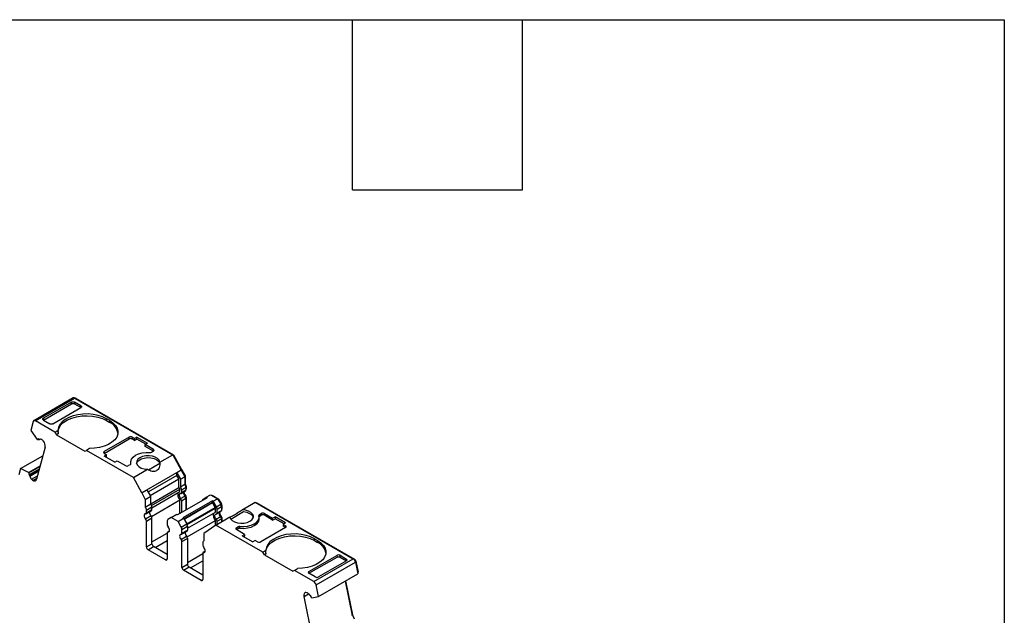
# Model space of a CAD drawing. Header units: millimetres. Extents: x 13 to 546, y 13 to 419.
# Tile 7 of 7: x 458 to 546, y 366 to 419. Entities that reach past the tile are written whole.
import ezdxf

# ---------------------------------------------------------------- set-up
doc = ezdxf.new("R2010")
doc.units = ezdxf.units.MM
doc.header["$LTSCALE"] = 2
doc.linetypes.add('SLD-Solid', pattern=[0])
doc.layers.add('TEXT', color=140, linetype='SLD-Solid', lineweight=25)

msp = doc.modelspace()

# ---------------------------------------------------------------- linework, layer by layer
for p, q in [((462.663, 385.187), (459.128, 383.146)), ((459.278, 383.131), (462.813, 385.172)), ((462.502, 384.821), (459.992, 383.372)), ((462.514, 384.665), (462.502, 384.821)), ((463.357, 384.491), (462.785, 384.821)), ((462.785, 384.821), (462.797, 384.665)), ((462.813, 385.172), (471.594, 380.103)), ((462.884, 385.131), (462.919, 385.152)), ((462.919, 385.152), (471.669, 380.101)), ((459.992, 383.209), (462.514, 384.665)), ((460.847, 382.879), (463.356, 384.327)), ((462.797, 384.665), (463.369, 384.335)), ((463.369, 384.335), (463.357, 384.491)), ((459.073, 383.068), (458.859, 382.272)), ((461.023, 382.123), (459.278, 383.131)), ((459.992, 383.372), (459.98, 383.202)), ((459.992, 383.209), (460.564, 382.879)), ((465.938, 383.164), (465.655, 383.328)), ((465.655, 383.164), (465.655, 383.328)), ((465.655, 383.164), (465.938, 383.001)), ((465.938, 383.001), (465.938, 383.164)), ((458.859, 382.272), (459.446, 381.477)), ((461.023, 382.123), (461.302, 382.284)), ((461.023, 382.123), (461.165, 381.879)), ((459.487, 381.441), (459.446, 381.477)), ((459.487, 381.441), (459.602, 381.507)), ((459.626, 381.486), (459.576, 381.531)), ((459.666, 381.475), (459.689, 381.489)), ((459.668, 381.477), (459.688, 381.488)), ((460.003, 381.321), (459.883, 381.428)), ((461.316, 381.966), (461.165, 381.879)), ((461.165, 381.879), (463.71, 380.409)), ((467.67, 381.674), (465.443, 380.389)), ((465.443, 380.225), (467.67, 381.511)), ((467.67, 381.511), (467.67, 381.674)), ((468.169, 381.55), (467.953, 381.674)), ((467.953, 381.674), (467.953, 381.511)), ((468.169, 381.387), (467.953, 381.511)), ((468.381, 381.672), (468.169, 381.55)), ((468.169, 381.55), (468.169, 381.387)), ((468.169, 381.387), (468.381, 381.509)), ((468.381, 381.672), (469.329, 381.125)), ((468.381, 381.509), (468.381, 381.672)), ((469.187, 381.043), (468.381, 381.509)), ((460.152, 380.787), (459.384, 377.919)), ((463.71, 380.409), (463.852, 380.491)), ((464.13, 380.651), (463.852, 380.491)), ((468.059, 378.062), (463.852, 380.491)), ((465.443, 380.389), (465.443, 380.225)), ((469.117, 381.003), (469.329, 381.125)), ((469.862, 380.572), (469.117, 381.003)), ((469.117, 380.839), (469.117, 381.003)), ((469.862, 380.409), (469.117, 380.839)), ((469.862, 380.409), (469.72, 380.327)), ((469.862, 380.409), (469.862, 380.572)), ((457.946, 378.856), (459.944, 380.009)), ((465.443, 380.225), (465.658, 380.101)), ((465.658, 380.101), (465.446, 379.978)), ((466.394, 379.431), (465.446, 379.978)), ((465.588, 379.897), (465.658, 379.938)), ((465.658, 379.938), (465.658, 380.101)), ((466.394, 379.431), (466.607, 379.553)), ((466.607, 379.553), (467.352, 379.123)), ((467.814, 379.44), (467.814, 379.276)), ((470.433, 379.432), (471.594, 380.103)), ((471.594, 380.103), (472.342, 378.717)), ((471.613, 380.068), (471.669, 380.101)), ((471.669, 380.101), (472.377, 378.787)), ((457.946, 378.856), (457.799, 378.309)), ((458.65, 378.506), (457.946, 378.856)), ((458.65, 378.506), (459.704, 379.115)), ((458.65, 378.506), (458.691, 378.47)), ((458.691, 378.47), (459.685, 379.044)), ((459.624, 378.817), (458.707, 378.287)), ((458.757, 378.242), (459.601, 378.73)), ((458.787, 378.188), (459.578, 378.644)), ((467.776, 379.205), (467.635, 379.123)), ((467.814, 379.276), (467.816, 379.237)), ((467.832, 379.269), (467.832, 379.305)), ((468.059, 378.062), (469.326, 378.794)), ((472.342, 378.717), (468.806, 376.676)), ((469.414, 378.753), (470.421, 379.334)), ((472.342, 378.717), (471.953, 378.492)), ((472.321, 378.755), (472.377, 378.787)), ((472.321, 378.755), (472.377, 378.787)), ((472.342, 378.717), (472.342, 378.717)), ((472.342, 378.717), (472.656, 378.134)), ((472.377, 378.787), (472.692, 378.205)), ((472.377, 378.787), (472.377, 378.787)), ((458.707, 378.287), (458.757, 378.242)), ((458.94, 377.91), (459.462, 378.212)), ((458.94, 377.91), (459.061, 377.803)), ((459.061, 377.803), (459.406, 378.003)), ((468.806, 376.676), (468.059, 378.062)), ((471.953, 378.249), (469.402, 376.776)), ((469.574, 376.455), (472.126, 377.928)), ((471.953, 378.249), (471.953, 378.492)), ((471.953, 378.492), (472.267, 377.909)), ((472.126, 377.928), (471.953, 378.249)), ((472.126, 377.159), (472.126, 377.928)), ((472.267, 377.909), (472.656, 378.134)), ((472.267, 377.909), (472.267, 377.224)), ((472.636, 378.172), (472.692, 378.205)), ((472.656, 378.134), (472.656, 377.449)), ((472.692, 378.205), (472.692, 377.495)), ((468.806, 376.676), (469.301, 376.961)), ((469.616, 376.379), (469.301, 376.961)), ((469.616, 375.71), (472.126, 377.159)), ((469.695, 375.56), (472.236, 377.027)), ((469.726, 375.351), (472.236, 376.8)), ((472.236, 376.8), (472.236, 377.027)), ((472.267, 377.224), (472.656, 377.449)), ((472.336, 376.627), (472.725, 376.851)), ((472.377, 376.946), (472.766, 377.17)), ((472.377, 376.946), (472.377, 376.718)), ((472.377, 376.718), (472.766, 376.943)), ((472.656, 377.475), (472.692, 377.495)), ((472.757, 377.247), (472.802, 377.272)), ((472.766, 377.17), (472.766, 376.943)), ((472.766, 377.024), (472.802, 377.045)), ((472.766, 376.991), (472.781, 376.999)), ((472.802, 377.272), (472.802, 377.045)), ((468.806, 376.676), (468.806, 376.676)), ((468.806, 376.676), (469.121, 376.093)), ((469.121, 376.093), (469.616, 376.379)), ((469.121, 376.093), (469.121, 375.408)), ((469.616, 375.693), (469.616, 376.379)), ((469.684, 374.578), (472.236, 376.051)), ((474.663, 376.249), (472.012, 374.718)), ((472.236, 374.848), (472.236, 376.051)), ((472.292, 376.169), (472.681, 376.393)), ((472.377, 375.97), (472.766, 376.194)), ((472.377, 375.97), (472.377, 374.93)), ((475.135, 375.977), (472.483, 374.446)), ((472.705, 376.364), (472.759, 376.396)), ((472.754, 376.269), (472.802, 376.296)), ((472.766, 376.194), (472.766, 375.154)), ((472.802, 376.296), (472.802, 375.174)), ((474.301, 376.122), (474.593, 376.29)), ((474.593, 376.29), (474.981, 376.515)), ((474.593, 376.29), (474.663, 376.249)), ((474.981, 376.515), (475.595, 376.161)), ((475.082, 376.457), (475.117, 376.477)), ((475.117, 376.477), (475.671, 376.157)), ((475.135, 375.977), (475.135, 375.814)), ((475.206, 375.936), (475.135, 375.977)), ((475.206, 375.936), (475.595, 376.161)), ((475.497, 375.431), (475.206, 375.936)), ((475.595, 376.161), (475.886, 375.656)), ((475.615, 376.125), (475.671, 376.157)), ((475.671, 376.157), (475.942, 375.688)), ((469.121, 375.408), (469.616, 375.693)), ((469.189, 374.81), (469.684, 375.096)), ((469.231, 375.129), (469.726, 375.415)), ((469.231, 374.902), (469.726, 375.187)), ((469.231, 374.902), (469.231, 375.129)), ((469.726, 375.187), (469.726, 375.415)), ((475.135, 375.814), (472.589, 374.344)), ((472.596, 374.334), (475.147, 375.807)), ((472.846, 373.9), (475.397, 375.374)), ((472.877, 373.837), (475.418, 375.304)), ((475.147, 375.807), (475.135, 375.814)), ((475.397, 375.374), (475.147, 375.807)), ((475.418, 374.963), (475.418, 375.304)), ((475.497, 375.431), (475.886, 375.656)), ((475.518, 374.79), (475.907, 375.014)), ((475.559, 375.222), (475.948, 375.447)), ((475.559, 374.881), (475.559, 375.222)), ((475.559, 374.881), (475.948, 375.106)), ((475.886, 375.656), (475.942, 375.688)), ((475.939, 375.523), (475.984, 375.549)), ((475.948, 375.447), (475.948, 375.106)), ((475.948, 375.187), (475.984, 375.208)), ((475.948, 375.154), (475.963, 375.162)), ((475.984, 375.549), (475.984, 375.208)), ((476.788, 374.336), (477.933, 374.997)), ((477.82, 375.168), (478.982, 375.838)), ((478.982, 375.838), (487.763, 370.769)), ((479.084, 375.779), (479.119, 375.8)), ((479.119, 375.8), (487.869, 370.749)), ((469.146, 374.352), (469.641, 374.638)), ((469.231, 374.153), (469.726, 374.439)), ((469.231, 371.833), (469.231, 374.153)), ((469.726, 372.119), (469.726, 374.439)), ((471.092, 374.168), (471.092, 373.827)), ((471.446, 374.474), (471.155, 374.305)), ((471.446, 374.474), (471.941, 374.759)), ((472.059, 374.12), (471.446, 374.474)), ((472.012, 374.718), (471.941, 374.759)), ((472.059, 374.12), (472.554, 374.405)), ((472.351, 373.615), (472.059, 374.12)), ((472.483, 374.446), (472.554, 374.405)), ((472.554, 374.405), (472.846, 373.901)), ((472.866, 372.742), (475.418, 374.215)), ((472.908, 373.514), (475.418, 374.963)), ((475.418, 373.778), (475.418, 374.215)), ((475.446, 373.797), (476.714, 374.529)), ((475.474, 374.332), (475.863, 374.556)), ((475.559, 374.133), (475.948, 374.357)), ((475.559, 373.863), (475.559, 374.133)), ((475.887, 374.527), (475.941, 374.559)), ((475.936, 374.432), (475.984, 374.459)), ((475.948, 374.357), (475.948, 374.087)), ((475.984, 374.459), (475.984, 374.108)), ((479.333, 374.359), (479.333, 374.522)), ((479.37, 374.757), (479.512, 374.838)), ((479.37, 374.593), (479.37, 374.757)), ((479.37, 374.593), (479.512, 374.675)), ((479.512, 374.838), (479.512, 374.675)), ((479.795, 374.838), (480.54, 374.408)), ((479.795, 374.675), (479.795, 374.838)), ((480.54, 374.245), (479.795, 374.675)), ((480.54, 374.408), (480.752, 374.53)), ((480.54, 374.245), (480.54, 374.408)), ((480.54, 374.245), (480.752, 374.367)), ((481.701, 373.983), (480.752, 374.53)), ((480.752, 374.53), (480.752, 374.367)), ((481.559, 373.901), (480.752, 374.367)), ((471.295, 373.263), (471.134, 373.17)), ((471.177, 373.179), (471.287, 373.243)), ((472.351, 373.615), (472.846, 373.901)), ((472.371, 372.973), (472.866, 373.259)), ((472.413, 373.406), (472.908, 373.691)), ((472.413, 373.065), (472.413, 373.406)), ((472.413, 373.065), (472.908, 373.351)), ((472.908, 373.691), (472.908, 373.351)), ((475.446, 373.797), (474.384, 373.054)), ((479.653, 371.369), (475.446, 373.797)), ((477.285, 373.552), (477.426, 373.634)), ((477.285, 373.389), (477.285, 373.552)), ((477.285, 373.389), (477.426, 373.471)), ((478.03, 372.959), (477.285, 373.389)), ((477.426, 373.634), (477.426, 373.471)), ((477.599, 373.503), (477.599, 373.667)), ((481.704, 373.573), (479.477, 372.287)), ((481.701, 373.983), (481.488, 373.861)), ((481.488, 373.861), (481.704, 373.736)), ((481.488, 373.861), (481.488, 373.697)), ((481.704, 373.573), (481.488, 373.697)), ((481.704, 373.573), (481.704, 373.736)), ((469.726, 372.282), (471.092, 373.071)), ((470.009, 371.792), (471.092, 372.418)), ((471.092, 373.079), (471.092, 370.758)), ((472.328, 372.515), (472.823, 372.801)), ((472.413, 372.316), (472.908, 372.602)), ((472.908, 372.602), (472.908, 370.282)), ((474.384, 372.383), (474.337, 372.355)), ((474.384, 373.054), (474.384, 372.369)), ((477.818, 372.836), (478.03, 372.959)), ((477.818, 372.836), (478.766, 372.289)), ((477.959, 372.755), (478.03, 372.796)), ((478.03, 372.959), (478.03, 372.796)), ((478.978, 372.411), (478.766, 372.289)), ((479.194, 372.287), (478.978, 372.411)), ((484.285, 372.573), (484.568, 372.409)), ((484.285, 372.409), (484.285, 372.573)), ((484.285, 372.409), (484.568, 372.246)), ((484.568, 372.246), (484.568, 372.409)), ((469.231, 371.833), (469.726, 372.119)), ((469.372, 371.588), (469.867, 371.874)), ((470.951, 370.677), (469.372, 371.588)), ((471.092, 371.166), (469.867, 371.874)), ((472.413, 369.996), (472.413, 372.316)), ((474.274, 372.218), (474.274, 371.99)), ((479.932, 371.529), (479.653, 371.369)), ((470.951, 370.677), (471.092, 370.758)), ((472.908, 370.445), (474.274, 371.234)), ((473.191, 369.955), (474.274, 370.581)), ((474.274, 371.242), (474.274, 368.921)), ((474.477, 371.426), (474.316, 371.333)), ((474.359, 371.342), (474.469, 371.406)), ((479.795, 371.124), (479.653, 371.369)), ((479.946, 371.211), (479.795, 371.124)), ((479.795, 371.124), (482.34, 369.654)), ((483.79, 369.47), (486.312, 370.926)), ((483.791, 369.634), (486.3, 371.082)), ((484.228, 368.728), (487.763, 370.769)), ((487.154, 370.589), (484.645, 369.141)), ((486.3, 371.082), (486.312, 370.926)), ((486.583, 371.083), (487.155, 370.753)), ((486.595, 370.927), (486.583, 371.083)), ((486.595, 370.927), (487.167, 370.597)), ((487.155, 370.753), (487.167, 370.597)), ((487.825, 370.723), (487.869, 370.749)), ((472.413, 369.996), (472.908, 370.282)), ((472.554, 369.751), (473.049, 370.037)), ((474.133, 368.84), (472.554, 369.751)), ((473.049, 370.037), (474.274, 369.329)), ((482.482, 369.736), (482.34, 369.654)), ((482.482, 369.736), (482.76, 369.896)), ((484.228, 368.728), (482.482, 369.736)), ((484.432, 368.428), (487.968, 370.469)), ((487.955, 370.519), (488.006, 370.549)), ((487.968, 370.469), (488.181, 369.427)), ((488.006, 370.549), (488.206, 369.57)), ((474.133, 368.84), (474.274, 368.921)), ((483.778, 369.464), (483.791, 369.634)), ((484.362, 369.14), (483.79, 369.47)), ((484.646, 367.386), (488.181, 369.427)), ((488.158, 369.542), (488.206, 369.57)), ((484.646, 367.386), (484.432, 368.428)), ((487.027, 368.76), (487.657, 365.679)), ((487.075, 368.788), (487.695, 365.759)), ((483.353, 367.394), (483.763, 367.63)), ((484.121, 363.638), (483.353, 367.394)), ((483.623, 367.723), (483.502, 367.756)), ((483.929, 367.472), (483.879, 367.485)), ((484.06, 367.268), (484.018, 367.279)), ((484.06, 367.268), (484.646, 367.386)), ((487.646, 365.731), (487.695, 365.759))]:
    msp.add_line(p, q)
at = {"flags": 128}
for points in [[(459.278, 383.131), (459.243, 383.148), (459.209, 383.158), (459.178, 383.16), (459.148, 383.155), (459.123, 383.143), (459.101, 383.124), (459.084, 383.099), (459.073, 383.068)], [(465.655, 383.328), (465.3, 383.498), (464.898, 383.629), (464.461, 383.716), (464.004, 383.756), (463.543, 383.748), (463.091, 383.692), (462.665, 383.59), (462.277, 383.445), (461.941, 383.262), (461.668, 383.047), (461.466, 382.807), (461.343, 382.55), (461.302, 382.284)], [(461.302, 382.123), (461.31, 382.245), (461.395, 382.519), (461.568, 382.779), (461.823, 383.015), (462.15, 383.22), (462.538, 383.385), (462.974, 383.506), (463.44, 383.576), (463.922, 383.595), (464.401, 383.561), (464.86, 383.476), (465.283, 383.342), (465.655, 383.164)], [(465.938, 383.164), (466.233, 382.96), (466.46, 382.727), (466.611, 382.475), (466.68, 382.212), (466.666, 381.945), (466.568, 381.684), (466.391, 381.438), (466.14, 381.214), (465.823, 381.02), (465.451, 380.863), (465.035, 380.746), (464.59, 380.675), (464.13, 380.651)], [(467.832, 379.305), (467.819, 379.508), (467.888, 379.707), (468.035, 379.892), (468.253, 380.052), (468.53, 380.178), (468.85, 380.263), (469.196, 380.303), (469.548, 380.295)], [(470.433, 379.432), (470.374, 379.603), (470.233, 379.756), (470.022, 379.88), (469.759, 379.965), (469.466, 380.003), (469.166, 379.992), (468.883, 379.931), (468.642, 379.827), (468.462, 379.688), (468.358, 379.525), (468.338, 379.352), (468.404, 379.182), (468.55, 379.031), (468.765, 378.909), (469.031, 378.828), (469.326, 378.794)], [(468.344, 379.317), (468.397, 379.442), (468.542, 379.597), (468.758, 379.722), (469.028, 379.805), (469.327, 379.841), (469.632, 379.825), (469.915, 379.758), (470.154, 379.648), (470.327, 379.503), (470.421, 379.334)], [(472.292, 376.618), (472.24, 376.61), (472.2, 376.581), (472.174, 376.531), (472.165, 376.467), (472.174, 376.391), (472.2, 376.312), (472.24, 376.236), (472.292, 376.169)], [(476.714, 374.529), (476.773, 374.359), (476.914, 374.205), (477.124, 374.081), (477.387, 373.996), (477.681, 373.958), (477.981, 373.97), (478.263, 374.03), (478.504, 374.134), (478.684, 374.273), (478.789, 374.436), (478.809, 374.61), (478.743, 374.779), (478.596, 374.931), (478.381, 375.052), (478.115, 375.134), (477.82, 375.168)], [(477.933, 374.997), (478.225, 374.944), (478.477, 374.843), (478.668, 374.706), (478.782, 374.542), (478.802, 374.481)], [(469.146, 374.801), (469.094, 374.794), (469.053, 374.764), (469.027, 374.715), (469.019, 374.65), (469.027, 374.575), (469.053, 374.496), (469.094, 374.419), (469.146, 374.352)], [(475.474, 374.332), (475.422, 374.399), (475.382, 374.475), (475.356, 374.554), (475.347, 374.63), (475.356, 374.694), (475.382, 374.744), (475.422, 374.773), (475.474, 374.781)], [(477.599, 373.667), (477.951, 373.659), (478.297, 373.698), (478.617, 373.784), (478.893, 373.91), (479.111, 374.069), (479.259, 374.254), (479.328, 374.454), (479.314, 374.657)], [(477.599, 373.503), (477.951, 373.495), (478.297, 373.535), (478.617, 373.62), (478.893, 373.746), (479.111, 373.906), (479.259, 374.091), (479.328, 374.29), (479.333, 374.359)], [(471.177, 373.179), (471.229, 373.187), (471.27, 373.216), (471.296, 373.265), (471.305, 373.33), (471.296, 373.405), (471.27, 373.485), (471.229, 373.561), (471.177, 373.628)], [(472.328, 372.964), (472.276, 372.957), (472.235, 372.927), (472.209, 372.878), (472.201, 372.813), (472.209, 372.738), (472.235, 372.659), (472.276, 372.582), (472.328, 372.515)], [(484.285, 372.573), (483.93, 372.743), (483.528, 372.874), (483.091, 372.961), (482.634, 373.001), (482.173, 372.993), (481.721, 372.937), (481.295, 372.835), (480.907, 372.69), (480.571, 372.507), (480.298, 372.292), (480.096, 372.052), (479.973, 371.795), (479.932, 371.529)], [(479.932, 371.368), (479.941, 371.49), (480.026, 371.764), (480.198, 372.024), (480.453, 372.26), (480.78, 372.465), (481.169, 372.63), (481.604, 372.751), (482.07, 372.821), (482.552, 372.84), (483.031, 372.806), (483.49, 372.721), (483.913, 372.587), (484.285, 372.409)], [(484.568, 372.409), (484.864, 372.205), (485.09, 371.972), (485.241, 371.72), (485.31, 371.457), (485.296, 371.19), (485.199, 370.929), (485.022, 370.683), (484.77, 370.459), (484.453, 370.265), (484.081, 370.108), (483.665, 369.991), (483.22, 369.92), (482.76, 369.896)], [(474.359, 371.342), (474.411, 371.35), (474.452, 371.379), (474.478, 371.429), (474.487, 371.493), (474.478, 371.569), (474.452, 371.648), (474.411, 371.724), (474.359, 371.791)], [(483.502, 367.756), (483.458, 367.742), (483.42, 367.718), (483.388, 367.683), (483.364, 367.639), (483.349, 367.587), (483.341, 367.527), (483.343, 367.462), (483.353, 367.394)]]:
    msp.add_lwpolyline(points, dxfattribs=at)
for centre, radius, start, end in [((462.725, 385.048), 0.152, 54.67236, 114.0171), ((462.859, 385.066), 0.105, 55.11336, 108.84059), ((465.379, 381.801), 1.324, 10.48604, 65.02956), ((459.653, 381.365), 0.183, 115.12678, 155.60034), ((459.653, 381.508), 0.0351, 218.8749, 295.57014), ((459.745, 381.317), 0.177, 38.87552, 115.57038), ((459.484, 380.889), 0.676, 351.38148, 39.76942), ((467.811, 381.402), 0.307, 62.60944, 117.3903), ((467.811, 381.238), 0.307, 62.60968, 117.39033), ((465.474, 380.307), 0.0873, 110.78369, 249.21631), ((469.581, 380.594), 0.301, 263.66936, 297.59762), ((469.831, 380.491), 0.0873, 290.78339, 69.21661), ((467.493, 379.396), 0.307, 242.60971, 297.39033), ((467.742, 379.29), 0.0919, 292.11276, 9.09494), ((459.232, 378.424), 0.543, 175.18829, 194.67827), ((458.692, 378.171), 0.0967, 9.99914, 47.82025), ((459.268, 378.272), 0.489, 189.99905, 227.82365), ((459.184, 377.968), 0.205, 233.14551, 346.27579), ((472.108, 377.032), 0.128, 357.89102, 82.031), ((471.916, 376.924), 0.462, 2.68164, 40.48103), ((472.951, 376.681), 0.395, 168.79207, 226.95594), ((473.218, 376.828), 0.631, 184.99497, 223.2821), ((472.305, 377.149), 0.462, 2.68164, 40.48103), ((472.489, 377.256), 0.313, 2.9317, 49.656), ((472.667, 376.932), 0.0995, 305.30553, 6.00656), ((472.752, 377.04), 0.0497, 305.30551, 6.0065), ((472.66, 376.519), 0.631, 163.89123, 227.81637), ((472.293, 376.703), 0.0853, 269.39187, 10.36548), ((472.066, 375.955), 0.311, 2.82622, 43.43122), ((472.455, 376.179), 0.311, 2.82619, 43.43118), ((472.646, 376.289), 0.156, 2.82619, 43.43112), ((474.384, 376.004), 0.144, 125.02927, 179.62104), ((468.769, 375.108), 0.462, 2.68164, 40.48103), ((469.91, 374.926), 0.395, 168.79228, 226.9559), ((469.264, 375.393), 0.462, 2.68164, 40.48103), ((469.627, 375.177), 0.0995, 305.30533, 6.00664), ((475.274, 375.299), 0.144, 1.95644, 31.14371), ((475.127, 375.207), 0.433, 1.95649, 31.14372), ((475.516, 375.432), 0.433, 1.95644, 31.14371), ((475.849, 375.095), 0.0995, 305.30553, 6.00656), ((475.695, 375.539), 0.289, 1.95644, 31.14371), ((475.934, 375.203), 0.0497, 305.30551, 6.00648), ((469.147, 374.886), 0.0853, 269.39187, 10.36541), ((468.92, 374.138), 0.311, 2.82619, 43.43118), ((469.415, 374.424), 0.311, 2.82622, 43.43122), ((471.243, 374.183), 0.151, 125.69804, 185.62038), ((475.842, 374.682), 0.631, 163.89123, 227.81638), ((475.475, 374.866), 0.0853, 269.39185, 10.3654), ((475.248, 374.118), 0.311, 2.82615, 43.43123), ((476.133, 374.845), 0.395, 168.79207, 226.95594), ((476.4, 374.991), 0.631, 184.99497, 223.2821), ((475.637, 374.342), 0.311, 2.82621, 43.43121), ((475.828, 374.452), 0.156, 2.82621, 43.43118), ((479.405, 374.671), 0.0919, 112.11439, 189.09378), ((479.44, 374.469), 0.142, 119.04503, 139.60213), ((479.653, 374.565), 0.307, 62.60967, 117.39033), ((479.653, 374.402), 0.307, 62.60971, 117.39032), ((471.403, 373.842), 0.311, 182.82625, 223.43132), ((471.98, 373.391), 0.433, 1.95644, 31.14371), ((472.475, 373.677), 0.433, 1.95649, 31.14372), ((472.809, 373.34), 0.0995, 305.30542, 6.00657), ((477.316, 373.471), 0.0873, 110.78342, 249.21658), ((477.566, 373.367), 0.301, 83.66933, 117.59762), ((477.566, 373.204), 0.301, 83.66916, 117.5977), ((481.673, 373.654), 0.0873, 290.78413, 69.21587), ((471.176, 373.094), 0.0853, 89.39189, 190.36549), ((472.329, 373.049), 0.0853, 269.39187, 10.36541), ((472.102, 372.301), 0.311, 2.82621, 43.43121), ((473.092, 373.089), 0.395, 168.79213, 226.95593), ((472.597, 372.587), 0.311, 2.82615, 43.43123), ((474.404, 372.239), 0.131, 98.38581, 189.50159), ((469.538, 371.847), 0.307, 182.60548, 237.39441), ((470.033, 372.133), 0.307, 182.60556, 237.39447), ((474.585, 372.005), 0.311, 182.8262, 223.43122), ((479.335, 372.56), 0.307, 242.60866, 297.39054), ((484.009, 371.046), 1.324, 10.48598, 65.02956), ((471.006, 370.744), 0.0873, 230.79665, 9.21405), ((474.358, 371.257), 0.0853, 89.39185, 190.36535), ((487.507, 370.374), 0.47, 11.62776, 57.06606), ((487.699, 370.485), 0.313, 11.62776, 57.06605), ((472.72, 370.01), 0.307, 182.60546, 237.39453), ((473.215, 370.296), 0.307, 182.60546, 237.39451), ((474.188, 368.907), 0.0873, 230.79685, 9.21407), ((483.972, 368.333), 0.47, 11.62776, 57.06606), ((483.486, 367.361), 0.387, 24.92421, 69.36533), ((483.906, 367.557), 0.0765, 204.92353, 249.36897), ((483.22, 367.027), 0.837, 17.47921, 32.0574), ((488.655, 365.967), 0.982, 192.26003, 215.36917)]:
    msp.add_arc(centre, radius, start, end)
for points, knots in [([(462.502, 384.821), (462.535, 384.84), (462.588, 384.855), (462.699, 384.855), (462.752, 384.84), (462.785, 384.821)], [0, 0, 0, 0, 0.5, 0.5, 1, 1, 1, 1]), ([(462.514, 384.665), (462.547, 384.684), (462.6, 384.699), (462.711, 384.699), (462.764, 384.684), (462.797, 384.665)], [0, 0, 0, 0, 0.5, 0.5, 1, 1, 1, 1]), ([(463.357, 384.491), (463.39, 384.472), (463.415, 384.441), (463.415, 384.377), (463.39, 384.347), (463.356, 384.327)], [0, 0, 0, 0, 0.5, 0.5, 1, 1, 1, 1]), ([(459.992, 383.209), (459.959, 383.228), (459.933, 383.259), (459.934, 383.322), (459.959, 383.353), (459.992, 383.372)], [0, 0, 0, 0, 0.5, 0.5, 1, 1, 1, 1]), ([(460.847, 382.879), (460.814, 382.86), (460.761, 382.845), (460.65, 382.845), (460.597, 382.859), (460.564, 382.879)], [0, 0, 0, 0, 0.5, 0.5, 1, 1, 1, 1]), ([(470.433, 379.432), (470.44, 379.27), (470.423, 379.106), (470.322, 378.829), (470.238, 378.718), (470.017, 378.59), (469.881, 378.574), (469.6, 378.631), (469.457, 378.702), (469.326, 378.794)], [0, 0, 0, 0, 0.25, 0.25, 0.5, 0.5, 0.75, 0.75, 1, 1, 1, 1]), ([(476.722, 374.531), (476.727, 374.527), (476.736, 374.521), (476.865, 374.588), (477.013, 374.671), (477.201, 374.782), (477.482, 374.953), (477.684, 375.081), (477.82, 375.168)], [0, 0, 0, 0, 0.229037, 0.35721, 0.481721, 0.606233, 0.734406, 1, 1, 1, 1]), ([(486.583, 371.083), (486.55, 371.102), (486.497, 371.117), (486.386, 371.116), (486.333, 371.102), (486.3, 371.082)], [0, 0, 0, 0, 0.5, 0.5, 1, 1, 1, 1]), ([(486.312, 370.926), (486.346, 370.946), (486.399, 370.96), (486.509, 370.96), (486.562, 370.946), (486.595, 370.927)], [0, 0, 0, 0, 0.5, 0.5, 1, 1, 1, 1]), ([(487.154, 370.589), (487.188, 370.608), (487.213, 370.639), (487.213, 370.703), (487.188, 370.733), (487.155, 370.753)], [0, 0, 0, 0, 0.5, 0.5, 1, 1, 1, 1]), ([(483.791, 369.634), (483.757, 369.615), (483.732, 369.584), (483.731, 369.52), (483.757, 369.49), (483.79, 369.47)], [0, 0, 0, 0, 0.5, 0.5, 1, 1, 1, 1]), ([(484.362, 369.14), (484.395, 369.121), (484.448, 369.107), (484.559, 369.107), (484.612, 369.121), (484.645, 369.141)], [0, 0, 0, 0, 0.5, 0.5, 1, 1, 1, 1])]:
    msp.add_open_spline(points, degree=3, knots=knots)
for points in [[(461.302, 382.284), (461.302, 382.181), (461.307, 382.074), (461.316, 381.966)], [(479.946, 371.211), (479.937, 371.319), (479.932, 371.426), (479.932, 371.529)]]:
    msp.add_open_spline(points, degree=3)
at = {"layer": 'TEXT'}
for p, q in [((12.7, 419.1), (546.1, 419.1)), ((487.68, 403.86), (487.68, 419.1)), ((502.92, 403.86), (502.92, 419.1)), ((546.1, 419.1), (546.1, 12.7)), ((487.68, 403.86), (502.92, 403.86))]:
    msp.add_line(p, q, dxfattribs=at)

doc.saveas('drawing.dxf')
